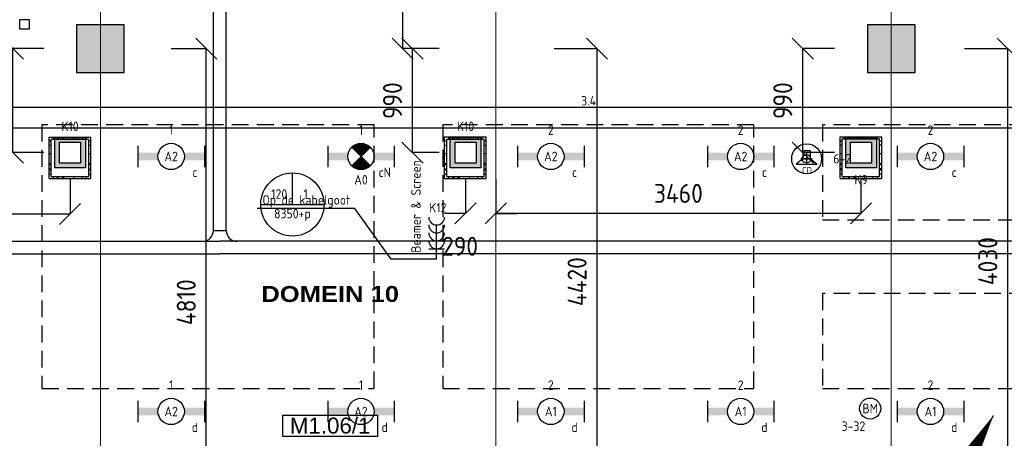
# Model space of a CAD drawing. Header units: millimetres. Extents: x -38031 to 110605, y -30229 to 92226.
# Tile 172 of 256: x 72345 to 81681, y 10603 to 14575. Entities that reach past the tile are written whole.
import ezdxf
from ezdxf.enums import TextEntityAlignment as Align

# ---------------------------------------------------------------- set-up
doc = ezdxf.new("R2010")
doc.units = ezdxf.units.MM
doc.header["$LTSCALE"] = 50
doc.set_wipeout_variables(frame=1)
doc.header["$PDMODE"] = 1
doc.linetypes.add('HIDDEN2', pattern=[4.7625, 3.175, -1.5875])
doc.linetypes.add('STYLE_07', pattern=[1.875, 0.625, -0.20828, 0.625, -0.20836, 0.06943, -0.13893])
for name, color, linetype in [('AB$1A---_ATTRIB035', 8, 'Continuous'), ('AL$1A---_ALGEMEEN', 8, 'Continuous'), ('AL------_MAATV', 200, 'Continuous'), ('AL------_MAATVOERING', 2, 'Continuous'), ('AL------_SPARING', 2, 'Continuous'), ('AM$1A---_ARCERING', 8, 'Continuous'), ('BOUWKUNDIG', 8, 'Continuous'), ('EB6421--_ATTRIB', 2, 'Continuous'), ('EB6511--_ATTRIB', 2, 'Continuous'), ('EL6121--', 3, 'Continuous'), ('EL6131--_KG', 3, 'Continuous'), ('EL6132--', 3, 'Continuous'), ('EL6222--', 3, 'Continuous'), ('EL6311--', 3, 'Continuous'), ('el6311--nv', 7, 'Continuous'), ('EL6322--', 3, 'Continuous'), ('EL6421--', 3, 'Continuous'), ('EL6431--', 3, 'Continuous'), ('EL6511--', 3, 'Continuous'), ('EM6131--', 1, 'Continuous'), ('LICHT_TEXT018', 1, 'Continuous'), ('versterkte strook', 7, 'Continuous'), ('Vloerdoos (2e)', 51, 'Continuous'), ('Vloerdoos (OUD)', 51, 'Continuous')]:
    doc.layers.add(name, color=color, linetype=linetype)
doc.layers.add('stramien', color=1, linetype='Continuous', lineweight=15)
doc.styles.add('Arial', font='ARIAL.TTF')
doc.styles.add('Arial Black', font='txt')
doc.styles.add('BURO-018', font='iso.shx', dxfattribs={"height": 90})
doc.styles.add('NORATT', font='isocp.shx')
doc.styles.get("Standard").update_dxf_attribs({"font": 'iso.shx'})
doc.dimstyles.new('STABICAD', dxfattribs={"dimscale": 100, "dimtxt": 1.8, "dimasz": 2, "dimexe": 0, "dimexo": 2.5, "dimgap": 1.5, "dimtad": 0, "dimdec": 0, "dimrnd": 10, "dimzin": 0, "dimdsep": 46, "dimtxsty": 'Standard', "dimblk1": 'OBLIQUE', "dimblk2": 'OBLIQUE', "dimsah": 1, "dimcen": -3, "dimadec": 0, "dimazin": 0, "dimtfac": 1, "dimtdec": 0, "dimtofl": 0, "dimtmove": 2, "dimatfit": 3, "dimfxl": 0, "dimtvp": 1.055556, "dimtolj": 1, "dimtzin": 0, "dimarcsym": 0})

# ---------------------------------------------------------------- blocks, each defined once
blk = doc.blocks.new('_Oblique')
at = {"color": 0, "linetype": 'ByBlock', "lineweight": -2}
blk.add_line((-0.5, -0.5), (0.5, 0.5), dxfattribs=at)
blk = doc.blocks.new('*D68')
at = {"layer": 'AL------_MAATVOERING', "color": 0, "lineweight": -2}
for p, q in [((81302.4, 14300), (81715, 14300)), ((81715, 10267.9), (81715, 14300)), ((81302.4, 10267.9), (81715, 10267.9))]:
    blk.add_line(p, q, dxfattribs=at)
at = {"layer": 'Defpoints', "color": 0}
for p in [(81052.4, 14300), (81715, 14300), (81052.4, 10267.9)]:
    blk.add_point(p, dxfattribs=at)
at = {"layer": 'AL------_MAATVOERING', "color": 0, "lineweight": -2, "xscale": 200, "yscale": 200, "zscale": 200}
for p, rotation in [((81715, 14300), 90), ((81715, 10267.9), 270)]:
    blk.add_blockref('_Oblique', p, dxfattribs=dict(at, rotation=rotation))
at = {"layer": 'AL------_MAATVOERING', "color": 0, "insert": (81525, 12284), "char_height": 180, "attachment_point": 5, "rotation": 90}
blk.add_mtext('\\A1;4030', dxfattribs=at)
blk = doc.blocks.new('*D69')
at = {"layer": 'AL------_MAATVOERING', "color": 0, "lineweight": -2}
for p, q in [((80072.4, 14300), (79770.8, 14300)), ((79770.8, 13313.3), (79770.8, 14300)), ((80072.4, 13313.3), (79770.8, 13313.3))]:
    blk.add_line(p, q, dxfattribs=at)
at = {"layer": 'Defpoints', "color": 0}
for p in [(79770.8, 14300), (80322.4, 14300), (80322.4, 13313.3)]:
    blk.add_point(p, dxfattribs=at)
at = {"layer": 'AL------_MAATVOERING', "color": 0, "lineweight": -2, "xscale": 200, "yscale": 200, "zscale": 200}
for p, rotation in [((79770.8, 14300), 90), ((79770.8, 13313.3), 270)]:
    blk.add_blockref('_Oblique', p, dxfattribs=dict(at, rotation=rotation))
at = {"layer": 'AL------_MAATVOERING', "color": 0, "insert": (79580.8, 13806.6), "char_height": 180, "attachment_point": 5, "rotation": 90}
blk.add_mtext('\\A1;990', dxfattribs=at)
blk = doc.blocks.new('*D70')
at = {"layer": 'AL------_MAATVOERING', "color": 0, "lineweight": -2}
for p, q in [((76860, 13063.3), (76860, 12736.7)), ((80322.4, 13063.3), (80322.4, 12736.7)), ((80322.4, 12736.7), (76860, 12736.7))]:
    blk.add_line(p, q, dxfattribs=at)
at = {"layer": 'Defpoints', "color": 0}
for p in [(76860, 13313.3), (80322.4, 13313.3), (76860, 12736.7)]:
    blk.add_point(p, dxfattribs=at)
at = {"layer": 'AL------_MAATVOERING', "color": 0, "lineweight": -2, "xscale": 200, "yscale": 200, "zscale": 200, "rotation": 180}
blk.add_blockref('_Oblique', (76860, 12736.7), dxfattribs=at)
at = {"layer": 'AL------_MAATVOERING', "color": 0, "lineweight": -2, "xscale": 200, "yscale": 200, "zscale": 200}
blk.add_blockref('_Oblique', (80322.4, 12736.7), dxfattribs=at)
at = {"layer": 'AL------_MAATVOERING', "color": 0, "insert": (78591.2, 12926.7), "char_height": 180, "attachment_point": 5}
blk.add_mtext('\\A1;3460', dxfattribs=at)
blk = doc.blocks.new('*D71')
at = {"layer": 'AL------_MAATVOERING', "color": 0, "lineweight": -2}
for p, q in [((77412.4, 14300), (77820.2, 14300)), ((77820.2, 9877.9), (77820.2, 14300)), ((77412.4, 9877.9), (77820.2, 9877.9))]:
    blk.add_line(p, q, dxfattribs=at)
at = {"layer": 'Defpoints', "color": 0}
for p in [(77162.4, 14300), (77820.2, 14300), (77162.4, 9877.9)]:
    blk.add_point(p, dxfattribs=at)
at = {"layer": 'AL------_MAATVOERING', "color": 0, "lineweight": -2, "xscale": 200, "yscale": 200, "zscale": 200}
for p, rotation in [((77820.2, 14300), 90), ((77820.2, 9877.9), 270)]:
    blk.add_blockref('_Oblique', p, dxfattribs=dict(at, rotation=rotation))
at = {"layer": 'AL------_MAATVOERING', "color": 0, "insert": (77630.2, 12089), "char_height": 180, "attachment_point": 5, "rotation": 90}
blk.add_mtext('\\A1;4420', dxfattribs=at)
blk = doc.blocks.new('*D72')
at = {"layer": 'AL------_MAATVOERING', "color": 0, "lineweight": -2}
for p, q in [((76322.4, 14300), (76070.1, 14300)), ((76070.1, 13313.3), (76070.1, 14300)), ((76322.4, 13313.3), (76070.1, 13313.3))]:
    blk.add_line(p, q, dxfattribs=at)
at = {"layer": 'Defpoints', "color": 0}
for p in [(76070.1, 14300), (76572.4, 14300), (76572.4, 13313.3)]:
    blk.add_point(p, dxfattribs=at)
at = {"layer": 'AL------_MAATVOERING', "color": 0, "lineweight": -2, "xscale": 200, "yscale": 200, "zscale": 200}
for p, rotation in [((76070.1, 14300), 90), ((76070.1, 13313.3), 270)]:
    blk.add_blockref('_Oblique', p, dxfattribs=dict(at, rotation=rotation))
at = {"layer": 'AL------_MAATVOERING', "color": 0, "insert": (75880.1, 13806.6), "char_height": 180, "attachment_point": 5, "rotation": 90}
blk.add_mtext('\\A1;990', dxfattribs=at)
blk = doc.blocks.new('*D73')
at = {"layer": 'AL------_MAATVOERING', "color": 0, "lineweight": -2}
for p, q in [((76572.4, 13063.3), (76572.4, 12736.7)), ((76860, 13063.3), (76860, 12736.7)), ((76572.4, 12736.7), (76372.4, 12736.7)), ((76860, 12736.7), (77060, 12736.7))]:
    blk.add_line(p, q, dxfattribs=at)
at = {"layer": 'Defpoints', "color": 0}
for p in [(76572.4, 13313.3), (76860, 13313.3), (76860, 12736.7)]:
    blk.add_point(p, dxfattribs=at)
at = {"layer": 'AL------_MAATVOERING', "color": 0, "lineweight": -2, "xscale": 200, "yscale": 200, "zscale": 200}
blk.add_blockref('_Oblique', (76572.4, 12736.7), dxfattribs=at)
at = {"layer": 'AL------_MAATVOERING', "color": 0, "lineweight": -2, "xscale": 200, "yscale": 200, "zscale": 200, "rotation": 180}
blk.add_blockref('_Oblique', (76860, 12736.7), dxfattribs=at)
at = {"layer": 'AL------_MAATVOERING', "color": 0, "insert": (76521, 12424.7), "char_height": 180, "attachment_point": 5}
blk.add_mtext('\\A1;290', dxfattribs=at)
blk = doc.blocks.new('*D75')
at = {"layer": 'AL------_MAATVOERING', "color": 0, "lineweight": -2}
for p, q in [((73782.4, 14300), (74114.3, 14300)), ((74114.3, 9487.9), (74114.3, 14300)), ((73782.4, 9487.9), (74114.3, 9487.9))]:
    blk.add_line(p, q, dxfattribs=at)
at = {"layer": 'Defpoints', "color": 0}
for p in [(73532.4, 14300), (74114.3, 14300), (73532.4, 9487.9)]:
    blk.add_point(p, dxfattribs=at)
at = {"layer": 'AL------_MAATVOERING', "color": 0, "lineweight": -2, "xscale": 200, "yscale": 200, "zscale": 200}
for p, rotation in [((74114.3, 14300), 90), ((74114.3, 9487.9), 270)]:
    blk.add_blockref('_Oblique', p, dxfattribs=dict(at, rotation=rotation))
at = {"layer": 'AL------_MAATVOERING', "color": 0, "insert": (73924.3, 11894), "char_height": 180, "attachment_point": 5, "rotation": 90}
blk.add_mtext('\\A1;4810', dxfattribs=at)
blk = doc.blocks.new('*D76')
at = {"layer": 'AL------_MAATVOERING', "color": 0, "lineweight": -2}
for p, q in [((69360, 13063.3), (69360, 12730.2)), ((72822.4, 13063.3), (72822.4, 12730.2)), ((72822.4, 12730.2), (69360, 12730.2))]:
    blk.add_line(p, q, dxfattribs=at)
at = {"layer": 'Defpoints', "color": 0}
for p in [(69360, 13313.3), (72822.4, 13313.3), (69360, 12730.2)]:
    blk.add_point(p, dxfattribs=at)
at = {"layer": 'AL------_MAATVOERING', "color": 0, "lineweight": -2, "xscale": 200, "yscale": 200, "zscale": 200, "rotation": 180}
blk.add_blockref('_Oblique', (69360, 12730.2), dxfattribs=at)
at = {"layer": 'AL------_MAATVOERING', "color": 0, "lineweight": -2, "xscale": 200, "yscale": 200, "zscale": 200}
blk.add_blockref('_Oblique', (72822.4, 12730.2), dxfattribs=at)
at = {"layer": 'AL------_MAATVOERING', "color": 0, "insert": (71091.2, 12920.2), "char_height": 180, "attachment_point": 5}
blk.add_mtext('\\A1;3460', dxfattribs=at)
blk = doc.blocks.new('*D77')
at = {"layer": 'AL------_MAATVOERING', "color": 0, "lineweight": -2}
for p, q in [((72572.4, 14300), (72280.6, 14300)), ((72280.6, 13313.3), (72280.6, 14300)), ((72572.4, 13313.3), (72280.6, 13313.3))]:
    blk.add_line(p, q, dxfattribs=at)
at = {"layer": 'Defpoints', "color": 0}
for p in [(72280.6, 14300), (72822.4, 14300), (72822.4, 13313.3)]:
    blk.add_point(p, dxfattribs=at)
at = {"layer": 'AL------_MAATVOERING', "color": 0, "lineweight": -2, "xscale": 200, "yscale": 200, "zscale": 200}
for p, rotation in [((72280.6, 14300), 90), ((72280.6, 13313.3), 270)]:
    blk.add_blockref('_Oblique', p, dxfattribs=dict(at, rotation=rotation))
at = {"layer": 'AL------_MAATVOERING', "color": 0, "insert": (72090.6, 13806.6), "char_height": 180, "attachment_point": 5, "rotation": 90}
blk.add_mtext('\\A1;990', dxfattribs=at)
blk = doc.blocks.new('*D164')
at = {"layer": 'AL------_MAATVOERING', "color": 0, "lineweight": -2}
for p, q in [((76322.4, 18103.4), (75975.5, 18103.4)), ((75975.5, 18103.4), (75975.5, 14300)), ((76322.4, 14300), (75975.5, 14300))]:
    blk.add_line(p, q, dxfattribs=at)
at = {"layer": 'Defpoints', "color": 0}
for p in [(76572.4, 18103.4), (75975.5, 14300), (76572.4, 14300)]:
    blk.add_point(p, dxfattribs=at)
at = {"layer": 'AL------_MAATVOERING', "color": 0, "lineweight": -2, "xscale": 200, "yscale": 200, "zscale": 200}
for p, rotation in [((75975.5, 18103.4), 90), ((75975.5, 14300), 270)]:
    blk.add_blockref('_Oblique', p, dxfattribs=dict(at, rotation=rotation))
at = {"layer": 'AL------_MAATVOERING', "color": 0, "insert": (75785.5, 16201.7), "char_height": 180, "attachment_point": 5, "rotation": 90}
blk.add_mtext('\\A1;3800', dxfattribs=at)
blk = doc.blocks.new('1115B6630')
at = {"color": 0}
for p, q in [((-6.3, 2), (-6.3, -2)), ((6.3, 2), (6.3, -2))]:
    blk.add_line(p, q, dxfattribs=at)
at = {"color": 0, "linetype": 'Continuous'}
blk.add_circle((0, 0), 2.5, dxfattribs=at)
at = {"color": 0}
for points in [[(-2.5, 0.75), (-6.3, 0.75), (-2.5, -0.75), (-6.3, -0.75)], [(2.5, 0.75), (6.3, 0.75), (2.5, -0.75), (6.3, -0.75)]]:
    blk.add_solid(points, dxfattribs=at)
at = {"color": 0, "linetype": 'Continuous', "style": 'BURO-018'}
for tag, p in [('E_GKAST', (0, 8)), ('E_GROEP', (0, 5)), ('E_SGROEP', (4.5, 5)), ('E_ARMCODE', (0, 0)), ('E_SLET', (4.5, -3))]:
    blk.add_attdef(tag, text='', height=1.8, dxfattribs=at).set_placement(p, align=Align.MIDDLE)
blk = doc.blocks.new('E00018')
at = {"color": 0, "linetype": 'Continuous'}
for p, q in [((-1.77, -1.77), (1.77, 1.77)), ((1.77, -1.77), (-1.77, 1.77))]:
    blk.add_line(p, q, dxfattribs=at)
at = {"color": 0, "linetype": 'Continuous', "const_width": 2.5}
for points in [[(-0.88, 0.88, -0.198912), (0, 1.25, -0.198912), (0.88, 0.88, -1)], [(-0.88, -0.88, 0.198912), (0, -1.25, 0.198912), (0.88, -0.88, 1)]]:
    blk.add_lwpolyline(points, format="xyb", dxfattribs=at)
blk = doc.blocks.new('1115B6630-NO1')
at = {"color": 0}
for p, q in [((-6.3, 2), (-6.3, -2)), ((6.3, 2), (6.3, -2))]:
    blk.add_line(p, q, dxfattribs=at)
at = {"color": 0, "linetype": 'Continuous'}
blk.add_circle((0, 0), 2.5, dxfattribs=at)
at = {"color": 0}
for points in [[(-2.5, 0.75), (-6.3, 0.75), (-2.5, -0.75), (-6.3, -0.75)], [(2.5, 0.75), (6.3, 0.75), (2.5, -0.75), (6.3, -0.75)]]:
    blk.add_solid(points, dxfattribs=at)
at = {"color": 0, "zscale": 50}
blk.add_blockref('E00018', (0, 0), dxfattribs=at)
at = {"color": 0, "linetype": 'Continuous', "style": 'BURO-018'}
for tag, p in [('E_GKAST', (0, 8)), ('E_GROEP', (0, 5)), ('E_SGROEP', (4.5, 5)), ('E_ARMCODE', (0, 0)), ('E_SLET', (4.5, -3))]:
    blk.add_attdef(tag, text='', height=1.8, dxfattribs=at).set_placement(p, align=Align.MIDDLE)
blk = doc.blocks.new('E00414')
at = {"color": 0, "linetype": 'Continuous'}
for p, q in [((-2.9, -2.9), (-2.9, 2.9)), ((-2.9, 2.9), (2.9, 2.9)), ((-2, 2), (2, 2)), ((-2, -2), (-2, 2)), ((2, 2), (2, -2)), ((2.9, 2.9), (2.9, -2.9)), ((2.9, -2.9), (-2.9, -2.9)), ((2, -2), (-2, -2))]:
    blk.add_line(p, q, dxfattribs=at)
at = {"color": 0}
for points in [[(-2.9, 2.9), (2.9, 2.9), (-2, 2), (2, 2)], [(-2, -2), (-2.9, -2.9), (-2, 2), (-2.9, 2.9)], [(2, 2), (2.9, 2.9), (2, -2), (2.9, -2.9)], [(2, -2), (2.9, -2.9), (-2, -2), (-2.9, -2.9)]]:
    blk.add_solid(points, dxfattribs=at)
at = {"color": 0, "linetype": 'Continuous', "style": 'BURO-018'}
for tag, p in [('E_GKAST', (0, 8)), ('E_GROEP', (0, 5)), ('E_SGROEP', (4.5, 5))]:
    blk.add_attdef(tag, text='', height=1.8, dxfattribs=at).set_placement(p, align=Align.MIDDLE)
at = {"color": 0, "linetype": 'Continuous', "style": 'BURO-018', "flags": 1}
for tag, p in [('E_VERMCODE', (13, 5)), ('E_MATCODE', (0, 0))]:
    blk.add_attdef(tag, text='', height=1.8, dxfattribs=at).set_placement(p, align=Align.MIDDLE)
blk = doc.blocks.new('E00170')
at = {"color": 0, "linetype": 'Continuous'}
for q in [(5, 8.66), (-5, -8.66)]:
    blk.add_line((0, 0), q, dxfattribs=at)
for points in [[(5, 8.66, 0, 1, 0), (3.5, 6.062, 1, 1, 0)], [(-5, -8.66, 0, 1, 0), (-3.5, -6.062, 1, 1, 0)]]:
    blk.add_lwpolyline(points, format="xyseb", dxfattribs=at)
at = {"color": 0, "const_width": 0.5}
blk.add_lwpolyline([(-0.25, 0, 1), (0.25, 0, 1)], format="xyb", close=True, dxfattribs=at)
at = {"color": 0, "linetype": 'Continuous'}
blk.add_circle((0, 0), 0.5, dxfattribs=at)
blk = doc.blocks.new('E00497')
at = {"color": 0}
for p, q in [((0, 0.75), (1, 2)), ((1, -2), (1, 2)), ((0, 0.75), (-1.5, 0.75)), ((0, -0.75), (0, 0.75)), ((-1.5, -0.75), (0, -0.75)), ((0, -0.75), (1, -2))]:
    blk.add_line(p, q, dxfattribs=at)
blk.add_line((-1.5, 0.75), (-1.5, -0.75))
blk.add_circle((0, 0), 2.84, dxfattribs=at)
at = {"color": 0, "linetype": 'Continuous', "style": 'BURO-018'}
blk.add_attdef('E_TEXT1', text='', height=1.8, dxfattribs=at).set_placement((0, 4.5), align=Align.MIDDLE)
at = {"color": 0, "linetype": 'Continuous', "style": 'BURO-018', "flags": 1}
blk.add_attdef('E_MATCODE', text='', height=1.8, dxfattribs=at).set_placement((0, 0), align=Align.MIDDLE)
blk = doc.blocks.new('E-GK-GTC-783C')
at = {"color": 0, "linetype": 'Continuous'}
for p, q in [((-0.5, 60), (0.5, 60)), ((-0.5, -60), (0.5, -60))]:
    blk.add_line(p, q, dxfattribs=at)
blk = doc.blocks.new('E00103')
at = {"color": 0, "linetype": 'Continuous'}
for p, q in [((0, 6), (0, 12)), ((-6, 6), (6, 6))]:
    blk.add_line(p, q, dxfattribs=at)
blk.add_circle((0, 6), 6, dxfattribs=at)
at = {"color": 0, "linetype": 'Continuous', "style": 'BURO-018'}
for tag, p in [('E_TEXT1', (-2.5, 8)), ('E_TEXT3', (2.5, 8)), ('E_TEXT6', (0, 4))]:
    blk.add_attdef(tag, text='', height=1.8, dxfattribs=at).set_placement(p, align=Align.MIDDLE)
blk = doc.blocks.new('Centraaldoos')
at = {"color": 1, "linetype": 'Continuous'}
for p, q in [((-2, 0), (2, 0)), ((0, -2), (0, 2))]:
    blk.add_line(p, q, dxfattribs=at)
at = {"color": 0, "linetype": 'Continuous'}
blk.add_circle((0, 0), 1.5, dxfattribs=at)
at = {"color": 0, "linetype": 'Continuous', "style": 'BURO-018'}
blk.add_attdef('AL_POSNR', text='', height=1.8, dxfattribs=at).set_placement((0, 3), align=Align.CENTER)
at = {"color": 0, "linetype": 'Continuous', "style": 'BURO-018', "flags": 1}
blk.add_attdef('AL_OMS', (0, 0), '', height=1.8, dxfattribs=at)
at = {"layer": 'AL------_MAATV', "style": 'BURO-018'}
blk.add_text('CD', height=2.531, rotation=180, dxfattribs=at).set_placement((1.61, 5.48))
blk = doc.blocks.new('E-GK-AH-78676767')
at = {"color": 0, "linetype": 'Continuous'}
blk.add_line((-60, 103), (60, 103), dxfattribs=at)
for centre, start, end in [((-163, 103), 270, 0), ((163, 103), 180, 270)]:
    blk.add_arc(centre, 103, start, end, dxfattribs=at)
blk = doc.blocks.new('VLOERDOOS (2e)')
at = {"layer": 'Vloerdoos (OUD)'}
for p, q in [((0, 395), (395, 395)), ((0, 395), (0, 0)), ((20, 375), (20, 20)), ((20, 375), (375, 375)), ((40, 375), (40, 395)), ((80, 375), (80, 395)), ((90, 375), (90, 395)), ((130, 375), (130, 395)), ((140, 375), (140, 395)), ((235, 375), (235, 395)), ((315, 375), (315, 395)), ((355, 375), (355, 395)), ((375, 375), (375, 20)), ((395, 395), (395, 0)), ((0, 355), (20, 355)), ((0, 315), (20, 315)), ((0, 305), (20, 305)), ((375, 355), (395, 355)), ((375, 315), (395, 315)), ((375, 305), (395, 305)), ((0, 265), (20, 265)), ((0, 255), (20, 255)), ((375, 265), (395, 265)), ((375, 255), (395, 255)), ((0, 160), (20, 160)), ((375, 160), (395, 160)), ((0, 80), (20, 80)), ((0, 40), (20, 40)), ((0, 0), (395, 0)), ((20, 20), (375, 20)), ((40, 0), (40, 20)), ((80, 0), (80, 20)), ((90, 0), (90, 20)), ((130, 0), (130, 20)), ((140, 0), (140, 20)), ((235, 0), (235, 20)), ((315, 0), (315, 20)), ((355, 0), (355, 20)), ((375, 80), (395, 80)), ((375, 40), (395, 40))]:
    blk.add_line(p, q, dxfattribs=at)
blk = doc.blocks.new('E00123')
at = {"color": 0, "linetype": 'Continuous'}
blk.add_circle((0, 0), 2, dxfattribs=at)
at = {"color": 0, "linetype": 'Continuous', "style": 'BURO-018'}
for tag, p in [('E_TEXT1', (0, 4.5)), ('E_TEXT2', (0, 0))]:
    blk.add_attdef(tag, text='', height=1.8, dxfattribs=at).set_placement(p, align=Align.MIDDLE)
at = {"color": 0, "linetype": 'Continuous', "style": 'BURO-018', "flags": 1}
blk.add_attdef('E_MATCODE', (0, 0), '', height=1.8, dxfattribs=at)
blk = doc.blocks.new('tekst 9 pts')
at = {"layer": 'AL$1A---_ALGEMEEN', "color": 0, "style": 'Arial Black'}
blk.add_attdef('naam_ruimte', text='', height=151.5, dxfattribs=at).set_placement((0, -81.3), align=Align.TOP_CENTER)
at = {"layer": 'AL$1A---_ALGEMEEN', "color": 0, "flags": 1}
for tag, p in [('oppervlakte', (-335, -1162.1)), ('stramiennummer', (-335, -1434.9))]:
    blk.add_attdef(tag, p, '', height=151.5, dxfattribs=at)
blk = doc.blocks.new('ruimtenummer')
at = {"layer": 'AL$1A---_ALGEMEEN', "color": 0, "flags": 1}
for tag, p in [('peil', (-450, -397.1)), ('onderdeel', (-450, -669.8))]:
    blk.add_attdef(tag, p, '', height=151.5, dxfattribs=at)
at = {"color": 0}
blk.add_wipeout([(-450, 100), (450, 100), (450, -100), (-450, -100)], dxfattribs=at).dxf.layer = 'AL$1A---_ALGEMEEN'
at = {"layer": 'AL$1A---_ALGEMEEN', "color": 0}
blk.add_lwpolyline([(-450, 100), (450, 100), (450, -100), (-450, -100)], close=True, dxfattribs=at)
at = {"layer": 'AL$1A---_ALGEMEEN', "color": 0, "style": 'Arial'}
blk.add_attdef('ruimtenummer', text='', height=151.5, dxfattribs=at).set_placement((0, 78), align=Align.TOP_CENTER)
blk = doc.blocks.new('200254 W 211 30-06-2008')
at = {"layer": 'AM$1A---_ARCERING', "linetype": 'Continuous', "lineweight": 0}
for points in [[(20492.45, 3297.45), (20501.45, 3297.45), (20501.45, 3306.45), (20492.45, 3306.45)], [(20642.45, 3297.45), (20651.45, 3297.45), (20651.45, 3306.45), (20642.45, 3306.45)]]:
    blk.add_hatch(color=256, dxfattribs=at).paths.add_polyline_path(points)
at = {"layer": 'AL$1A---_ALGEMEEN'}
for points in [[(20492.45, 3297.45), (20501.45, 3297.45), (20501.45, 3306.45), (20492.45, 3306.45)], [(20642.45, 3297.45), (20651.45, 3297.45), (20651.45, 3306.45), (20642.45, 3306.45)]]:
    blk.add_lwpolyline(points, close=True, dxfattribs=at)
at = {"layer": 'stramien', "linetype": 'STYLE_07', "ltscale": 50}
for p, q in [((20571.95, 2695.43), (20571.95, 4240.03)), ((20496.95, 2737.41), (20496.95, 3963.01)), ((20646.95, 2737.41), (20646.95, 3316.41)), ((18923.73, 3301.95), (21069.22, 3301.95))]:
    blk.add_line(p, q, dxfattribs=at)
at = {"layer": 'AL$1A---_ALGEMEEN'}
ref = blk.add_blockref('tekst 9 pts', (20540.53, 3258.53), dxfattribs=dict(at, xscale=0.02, yscale=0.02, zscale=0.02))
ref.add_attrib('naam_ruimte', 'DOMEIN 10', dxfattribs={"layer": 'AB$1A---_ATTRIB035', "height": 3.03, "style": 'Arial Black'}).set_placement((20540.53, 3256.9), align=Align.TOP_CENTER)
ref = blk.add_blockref('ruimtenummer', (20540.53, 3230.37), dxfattribs=dict(at, xscale=0.02, yscale=0.02, zscale=0.02))
ref.add_attrib('ruimtenummer', 'M1.06/1', dxfattribs={"layer": 'AB$1A---_ATTRIB035', "height": 3.03, "style": 'Arial'}).set_placement((20540.53, 3231.93), align=Align.TOP_CENTER)
blk.add_wipeout([(20481.65, 3307.45), (20483.45, 3307.45), (20483.45, 3305.65), (20481.65, 3305.65)]).dxf.layer = 'AL$1A---_ALGEMEEN'
for points in [[(20481.65, 3307.45), (20483.45, 3307.45), (20483.45, 3305.65), (20481.65, 3305.65)], [(20672.45, 3212.76), (20672.45, 3224.76), (20746.35, 3224.76), (20746.35, 3290.76), (20349.45, 3290.76), (20349.45, 3188.76), (20456.45, 3188.76), (20456.45, 3200.76), (20564.45, 3200.76), (20564.45, 3212.76)]]:
    blk.add_lwpolyline(points, close=True, dxfattribs=at)
blk = doc.blocks.new('111304L')
at = {"color": 0, "linetype": 'Continuous'}
for p, q in [((0, 1), (0, 7.5)), ((-1.5, 3), (1.5, 3))]:
    blk.add_line(p, q, dxfattribs=at)
for centre in [(0, 9), (0, 7.5), (0, 6), (0, 4.5)]:
    blk.add_arc(centre, 1.5, 180, 0, dxfattribs=at)
at = {"color": 0, "linetype": 'Continuous', "style": 'BURO-018'}
for tag, p in [('E_GKAST', (0, 14.5)), ('E_GROEP', (0, 11.5)), ('E_SGROEP', (4.5, 11.5)), ('E_SLET1', (3.5, 8.5))]:
    blk.add_attdef(tag, text='', height=1.8, dxfattribs=at).set_placement(p, align=Align.MIDDLE)
at = {"color": 0, "linetype": 'Continuous', "style": 'BURO-018', "flags": 1}
blk.add_attdef('E_MATCODE', text='', height=1.8, dxfattribs=at).set_placement((0, 0), align=Align.MIDDLE)
blk = doc.blocks.new('beamer-Screen-opgoot')
at = {"layer": 'EL6222--', "color": 1}
blk.add_lwpolyline([(430.6, 0), (0, 0), (-344.7, 480.3)], dxfattribs=at)
at = {"layer": 'EL6311--', "color": 1}
blk.add_lwpolyline([(-344.7, 480.3), (-1270.3, 480.3)], dxfattribs=at)
at = {"layer": 'EL6311--'}
ref = blk.add_blockref('111304L', (430.6, -50), dxfattribs=dict(at, xscale=50, yscale=50, zscale=50))
ref.add_attrib('E_GROEP', 'K12', dxfattribs={"layer": '0', "color": 1, "linetype": 'Continuous', "height": 90, "style": 'BURO-018'}).set_placement((442.1, 488.9), align=Align.MIDDLE)
at = {"layer": 'EL6132--', "color": 1}
blk.add_text('Beamer & Screen', height=90, rotation=90, dxfattribs=at).set_placement((279.7, 61.6))
blk.add_text('Op de kabelgoot', height=90, dxfattribs=at).set_placement((-1221.9, 517.7))

msp = doc.modelspace()

# ---------------------------------------------------------------- block references
at = {"layer": 'BOUWKUNDIG', "xscale": 50, "yscale": 50, "zscale": 50}
msp.add_blockref('200254 W 211 30-06-2008', (-951737.5, -150797.3), dxfattribs=at)

# ---------------------------------------------------------------- next in the draw order: linework, layer by layer
at = {"layer": 'LICHT_TEXT018', "linetype": 'HIDDEN2'}
for points in [[(72556.4, 11076.9), (75706.4, 11076.9), (75706.4, 13576.9), (72556.4, 13576.9)], [(76356.4, 11076.9), (79306.4, 11076.9), (79306.4, 13576.9), (76356.4, 13576.9)], [(79956.4, 12676.9), (84506.4, 12676.9), (84506.4, 13576.9), (79956.4, 13576.9)], [(79956.4, 11076.9), (84506.4, 11076.9), (84506.4, 11976.9), (79956.4, 11976.9)]]:
    msp.add_lwpolyline(points, close=True, dxfattribs=at)
at = {"layer": 'versterkte strook'}
msp.add_line((-4775.7, 13550), (104346.1, 13550), dxfattribs=at)

# ---------------------------------------------------------------- next in the draw order: block references
at = {"layer": 'AL------_SPARING', "xscale": 26.66666666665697, "yscale": 26.66666666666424, "zscale": 26.66666666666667, "rotation": 180}
msp.add_blockref('Centraaldoos', (79804.6, 13255.3), dxfattribs=at)
at = {"layer": 'EL6121--', "xscale": 200, "yscale": 200, "zscale": 200}
msp.add_blockref('E00170', (80578.3, 9086.9), dxfattribs=at)
at = {"layer": 'EL6131--_KG'}
for p, xscale, rotation in [((74242.7, 15065), 4978.666285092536, 90), ((79930.2, 12412.6), 11374.88419530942, 180)]:
    msp.add_blockref('E-GK-GTC-783C', p, dxfattribs=dict(at, xscale=xscale, rotation=rotation))
msp.add_blockref('E-GK-AH-78676767', (74242.7, 12472.6), dxfattribs=at)
at = {"layer": 'EL6131--_KG', "xscale": 7180.980597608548}
msp.add_blockref('E-GK-GTC-783C', (70652.2, 12412.6), dxfattribs=at)
at = {"layer": 'EL6222--'}
ref = msp.add_blockref('E00414', (72823, 13312.8), dxfattribs=dict(at, xscale=50, yscale=50, zscale=50))
ref.add_attrib('E_GROEP', 'K10', dxfattribs={"layer": '0', "color": 1, "linetype": 'Continuous', "height": 90, "style": 'BURO-018'}).set_placement((72823, 13562.8), align=Align.MIDDLE)
ref = msp.add_blockref('E00414', (76573, 13312.8), dxfattribs=dict(at, xscale=50, yscale=50, zscale=50))
ref.add_attrib('E_GROEP', 'K10', dxfattribs={"layer": '0', "color": 1, "linetype": 'Continuous', "height": 90, "style": 'BURO-018'}).set_placement((76573, 13562.8), align=Align.MIDDLE)
ref = msp.add_blockref('E00414', (80323, 13312.8), dxfattribs=dict(at, xscale=50, yscale=50, zscale=50))
ref.add_attrib('E_GROEP', 'K9', dxfattribs={"layer": '0', "color": 1, "linetype": 'Continuous', "height": 90, "style": 'BURO-018'}).set_placement((80323, 13057), align=Align.MIDDLE)
at = {"layer": 'EL6311--'}
ref = msp.add_blockref('1115B6630', (73781.4, 13276.9), dxfattribs=dict(at, xscale=50, yscale=50, zscale=50))
ref.add_attrib('E_ARMCODE', 'A2', dxfattribs={"layer": '0', "color": 1, "linetype": 'Continuous', "height": 90, "style": 'BURO-018'}).set_placement((73781.4, 13276.9), align=Align.MIDDLE)
ref.add_attrib('E_SLET', 'c', dxfattribs={"layer": '0', "color": 1, "linetype": 'Continuous', "height": 90, "style": 'BURO-018'}).set_placement((74006.4, 13126.9), align=Align.MIDDLE)
ref.add_attrib('E_GROEP', '1', dxfattribs={"layer": '0', "color": 1, "linetype": 'Continuous', "height": 90, "style": 'BURO-018'}).set_placement((73781.4, 13526.9), align=Align.MIDDLE)
ref = msp.add_blockref('1115B6630', (77381.4, 13276.9), dxfattribs=dict(at, xscale=50, yscale=50, zscale=50))
ref.add_attrib('E_ARMCODE', 'A2', dxfattribs={"layer": '0', "color": 1, "linetype": 'Continuous', "height": 90, "style": 'BURO-018'}).set_placement((77381.4, 13276.9), align=Align.MIDDLE)
ref.add_attrib('E_SLET', 'c', dxfattribs={"layer": '0', "color": 1, "linetype": 'Continuous', "height": 90, "style": 'BURO-018'}).set_placement((77606.4, 13126.9), align=Align.MIDDLE)
ref.add_attrib('E_GROEP', '2', dxfattribs={"layer": '0', "color": 1, "linetype": 'Continuous', "height": 90, "style": 'BURO-018'}).set_placement((77381.4, 13526.9), align=Align.MIDDLE)
ref = msp.add_blockref('1115B6630', (79181.4, 13276.9), dxfattribs=dict(at, xscale=50, yscale=50, zscale=50))
ref.add_attrib('E_ARMCODE', 'A2', dxfattribs={"layer": '0', "color": 1, "linetype": 'Continuous', "height": 90, "style": 'BURO-018'}).set_placement((79181.4, 13276.9), align=Align.MIDDLE)
ref.add_attrib('E_SLET', 'c', dxfattribs={"layer": '0', "color": 1, "linetype": 'Continuous', "height": 90, "style": 'BURO-018'}).set_placement((79406.4, 13126.9), align=Align.MIDDLE)
ref.add_attrib('E_GROEP', '2', dxfattribs={"layer": '0', "color": 1, "linetype": 'Continuous', "height": 90, "style": 'BURO-018'}).set_placement((79181.4, 13526.9), align=Align.MIDDLE)
ref = msp.add_blockref('1115B6630', (80981.4, 13276.9), dxfattribs=dict(at, xscale=50, yscale=50, zscale=50))
ref.add_attrib('E_ARMCODE', 'A2', dxfattribs={"layer": '0', "color": 1, "linetype": 'Continuous', "height": 90, "style": 'BURO-018'}).set_placement((80981.4, 13276.9), align=Align.MIDDLE)
ref.add_attrib('E_SLET', 'c', dxfattribs={"layer": '0', "color": 1, "linetype": 'Continuous', "height": 90, "style": 'BURO-018'}).set_placement((81206.4, 13126.9), align=Align.MIDDLE)
ref.add_attrib('E_GROEP', '2', dxfattribs={"layer": '0', "color": 1, "linetype": 'Continuous', "height": 90, "style": 'BURO-018'}).set_placement((80981.4, 13526.9), align=Align.MIDDLE)
ref = msp.add_blockref('1115B6630', (73781.4, 10857.2), dxfattribs=dict(at, xscale=50, yscale=50, zscale=50))
ref.add_attrib('E_ARMCODE', 'A2', dxfattribs={"layer": '0', "color": 1, "linetype": 'Continuous', "height": 90, "style": 'BURO-018'}).set_placement((73781.4, 10857.2), align=Align.MIDDLE)
ref.add_attrib('E_SLET', 'd', dxfattribs={"layer": '0', "color": 1, "linetype": 'Continuous', "height": 90, "style": 'BURO-018'}).set_placement((74006.4, 10707.2), align=Align.MIDDLE)
ref.add_attrib('E_GROEP', '1', dxfattribs={"layer": '0', "color": 1, "linetype": 'Continuous', "height": 90, "style": 'BURO-018'}).set_placement((73781.4, 11107.2), align=Align.MIDDLE)
ref = msp.add_blockref('1115B6630', (75581.4, 10857.2), dxfattribs=dict(at, xscale=50, yscale=50, zscale=50))
ref.add_attrib('E_ARMCODE', 'A2', dxfattribs={"layer": '0', "color": 1, "linetype": 'Continuous', "height": 90, "style": 'BURO-018'}).set_placement((75581.4, 10857.2), align=Align.MIDDLE)
ref.add_attrib('E_SLET', 'd', dxfattribs={"layer": '0', "color": 1, "linetype": 'Continuous', "height": 90, "style": 'BURO-018'}).set_placement((75806.4, 10707.2), align=Align.MIDDLE)
ref.add_attrib('E_GROEP', '1', dxfattribs={"layer": '0', "color": 1, "linetype": 'Continuous', "height": 90, "style": 'BURO-018'}).set_placement((75581.4, 11107.2), align=Align.MIDDLE)
ref = msp.add_blockref('1115B6630', (77381.4, 10857.2), dxfattribs=dict(at, xscale=50, yscale=50, zscale=50))
ref.add_attrib('E_ARMCODE', 'A1', dxfattribs={"layer": '0', "color": 1, "linetype": 'Continuous', "height": 90, "style": 'BURO-018'}).set_placement((77381.4, 10857.2), align=Align.MIDDLE)
ref.add_attrib('E_SLET', 'd', dxfattribs={"layer": '0', "color": 1, "linetype": 'Continuous', "height": 90, "style": 'BURO-018'}).set_placement((77606.4, 10707.2), align=Align.MIDDLE)
ref.add_attrib('E_GROEP', '2', dxfattribs={"layer": '0', "color": 1, "linetype": 'Continuous', "height": 90, "style": 'BURO-018'}).set_placement((77381.4, 11107.2), align=Align.MIDDLE)
ref = msp.add_blockref('1115B6630', (79181.4, 10857.2), dxfattribs=dict(at, xscale=50, yscale=50, zscale=50))
ref.add_attrib('E_ARMCODE', 'A1', dxfattribs={"layer": '0', "color": 1, "linetype": 'Continuous', "height": 90, "style": 'BURO-018'}).set_placement((79181.4, 10857.2), align=Align.MIDDLE)
ref.add_attrib('E_SLET', 'd', dxfattribs={"layer": '0', "color": 1, "linetype": 'Continuous', "height": 90, "style": 'BURO-018'}).set_placement((79406.4, 10707.2), align=Align.MIDDLE)
ref.add_attrib('E_GROEP', '2', dxfattribs={"layer": '0', "color": 1, "linetype": 'Continuous', "height": 90, "style": 'BURO-018'}).set_placement((79181.4, 11107.2), align=Align.MIDDLE)
ref = msp.add_blockref('1115B6630', (80981.4, 10857.2), dxfattribs=dict(at, xscale=50, yscale=50, zscale=50))
ref.add_attrib('E_ARMCODE', 'A1', dxfattribs={"layer": '0', "color": 1, "linetype": 'Continuous', "height": 90, "style": 'BURO-018'}).set_placement((80981.4, 10857.2), align=Align.MIDDLE)
ref.add_attrib('E_SLET', 'd', dxfattribs={"layer": '0', "color": 1, "linetype": 'Continuous', "height": 90, "style": 'BURO-018'}).set_placement((81206.4, 10707.2), align=Align.MIDDLE)
ref.add_attrib('E_GROEP', '2', dxfattribs={"layer": '0', "color": 1, "linetype": 'Continuous', "height": 90, "style": 'BURO-018'}).set_placement((80981.4, 11107.2), align=Align.MIDDLE)
at = {"layer": 'el6311--nv'}
ref = msp.add_blockref('1115B6630-NO1', (75581.4, 13276.9), dxfattribs=dict(at, xscale=50, yscale=50, zscale=50))
ref.add_attrib('E_ARMCODE', 'A0', dxfattribs={"layer": '0', "color": 1, "linetype": 'Continuous', "height": 90, "style": 'BURO-018'}).set_placement((75581.4, 13055.4), align=Align.MIDDLE)
ref.add_attrib('E_SLET', 'cN', dxfattribs={"layer": '0', "color": 1, "linetype": 'Continuous', "height": 90, "style": 'BURO-018'}).set_placement((75806.4, 13126.9), align=Align.MIDDLE)
ref.add_attrib('E_GROEP', '1', dxfattribs={"layer": '0', "color": 1, "linetype": 'Continuous', "height": 90, "style": 'BURO-018'}).set_placement((75581.4, 13526.9), align=Align.MIDDLE)
at = {"layer": 'EL6322--'}
msp.add_blockref('beamer-Screen-opgoot', (75868.1, 12301.9), dxfattribs=at)
at = {"layer": 'EL6421--', "linetype": 'HIDDEN2'}
ref = msp.add_blockref('E00497', (79807.2, 13255.3), dxfattribs=dict(at, xscale=50, yscale=50, zscale=50, rotation=270))
ref.add_attrib('E_TEXT1', '6-2', dxfattribs={"layer": 'EB6421--_ATTRIB', "color": 1, "linetype": 'Continuous', "height": 90, "style": 'NORATT'}).set_placement((80144.4, 13255.3), align=Align.MIDDLE)
at = {"layer": 'EL6511--'}
ref = msp.add_blockref('E00123', (80409.7, 10885.1), dxfattribs=dict(at, xscale=50, yscale=50, zscale=50))
ref.add_attrib('E_TEXT2', 'BM', dxfattribs={"layer": 'EB6511--_ATTRIB', "color": 1, "linetype": 'Continuous', "height": 90, "style": 'BURO-018'}).set_placement((80409.7, 10885.1), align=Align.MIDDLE)
ref.add_attrib('E_TEXT1', '3-32', dxfattribs={"layer": 'EB6511--_ATTRIB', "color": 1, "linetype": 'Continuous', "height": 90, "style": 'BURO-018'}).set_placement((80250.8, 10717.8), align=Align.MIDDLE)
at = {"layer": 'EM6131--'}
ref = msp.add_blockref('E00103', (74931, 12521.2), dxfattribs=dict(at, xscale=50, yscale=50, zscale=50))
ref.add_attrib('E_TEXT1', '120', dxfattribs={"layer": '0', "color": 1, "linetype": 'Continuous', "height": 90, "style": 'BURO-018'}).set_placement((74806, 12921.2), align=Align.MIDDLE)
ref.add_attrib('E_TEXT3', '1', dxfattribs={"layer": '0', "color": 1, "linetype": 'Continuous', "height": 90, "style": 'BURO-018'}).set_placement((75056, 12921.2), align=Align.MIDDLE)
ref.add_attrib('E_TEXT6', '8350+p', dxfattribs={"layer": '0', "color": 1, "linetype": 'Continuous', "height": 90, "style": 'BURO-018'}).set_placement((74931, 12721.2), align=Align.MIDDLE)
at = {"layer": 'Vloerdoos (2e)', "rotation": 90}
for p in [(73019.3, 13066.6), (76769.3, 13067.4), (80519.3, 13068.5)]:
    msp.add_blockref('VLOERDOOS (2e)', p, dxfattribs=at)

# ---------------------------------------------------------------- next in the draw order: texts
at = {"layer": 'EL6431--', "color": 1, "linetype": 'Continuous', "style": 'BURO-018'}
msp.add_text('3.4', height=90, dxfattribs=at).set_placement((77739.6, 13805.6), align=Align.MIDDLE)

# ---------------------------------------------------------------- next in the draw order: dimensions: what is measured, and where the dimension line sits
at = {"layer": 'AL------_MAATVOERING'}
for base, p1, p2, picture, middle in [((75975.5, 14300), (76572.4, 18103.4), (76572.4, 14300), '*D164', (75785.5, 16201.7)), ((72280.6, 14300), (72822.4, 13313.3), (72822.4, 14300), '*D77', (72090.6, 13806.6)), ((74114.3, 14300), (73532.4, 9487.9), (73532.4, 14300), '*D75', (73924.3, 11894)), ((76070.1, 14300), (76572.4, 13313.3), (76572.4, 14300), '*D72', (75880.1, 13806.6)), ((77820.2, 14300), (77162.4, 9877.9), (77162.4, 14300), '*D71', (77630.2, 12089)), ((79770.8, 14300), (80322.4, 13313.3), (80322.4, 14300), '*D69', (79580.8, 13806.6)), ((81715, 14300), (81052.4, 10267.9), (81052.4, 14300), '*D68', (81525, 12284))]:
    dim = msp.add_linear_dim(base=base, p1=p1, p2=p2, angle=90, dimstyle='STABICAD', dxfattribs=at)
    dim.commit()
    dim.dimension.update_dxf_attribs({"geometry": picture, "text_midpoint": middle})
for base, p1, p2, picture, middle in [((69360, 12730.2), (72822.4, 13313.3), (69360, 13313.3), '*D76', (71091.2, 12920.2)), ((76860, 12736.7), (80322.4, 13313.3), (76860, 13313.3), '*D70', (78591.2, 12926.7))]:
    dim = msp.add_linear_dim(base=base, p1=p1, p2=p2, dimstyle='STABICAD', dxfattribs=at)
    dim.commit()
    dim.dimension.update_dxf_attribs({"geometry": picture, "text_midpoint": middle})
dim = msp.add_linear_dim(base=(76860, 12736.7), p1=(76572.4, 13313.3), p2=(76860, 13313.3), dimstyle='STABICAD', dxfattribs=at)
dim.commit()
dim.dimension.update_dxf_attribs({"geometry": '*D73', "text_midpoint": (76521, 12424.7), "dimtype": 160})

doc.saveas('drawing.dxf')
